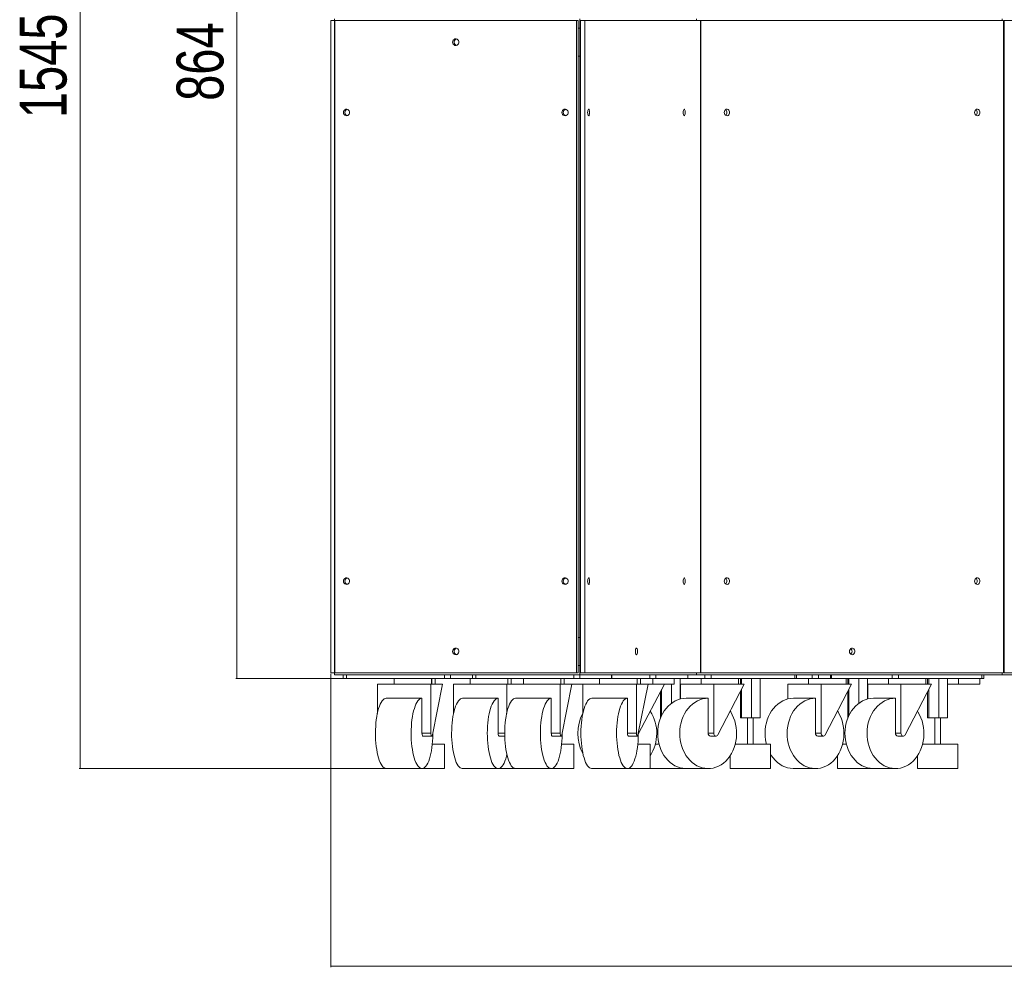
# Model space of a CAD drawing. Header units: millimetres. Extents: x 1529 to 6255, y 1713 to 5797.
# Tile 1 of 82: x 1529 to 2579, y 1713 to 2724. Entities that reach past the tile are written whole.
import ezdxf

# ---------------------------------------------------------------- set-up
doc = ezdxf.new("R2010")
doc.units = ezdxf.units.MM
doc.styles.add('SLDTEXTSTYLE0', font='TXT', dxfattribs={"width": 0.75})
doc.dimstyles.new('SLDDIMSTYLE0', dxfattribs={"dimtxt": 50, "dimasz": 3.302, "dimexe": 0, "dimexo": 0.0625, "dimgap": 12.5, "dimtad": 1, "dimrnd": 1e-09, "dimzin": 12, "dimdsep": 46, "dimtxsty": 'SLDTEXTSTYLE0', "dimsah": 1, "dimcen": 0.09, "dimadec": 0, "dimazin": 3, "dimtfac": 1, "dimtofl": 0, "dimtmove": 0, "dimatfit": 3, "dimfxl": 0, "dimfrac": 2, "dimtolj": 1, "dimtzin": 12, "dimarcsym": 0})

# ---------------------------------------------------------------- blocks, each defined once
blk = doc.blocks.new('_D')
at = {"color": 7, "linetype": 'Continuous', "lineweight": 0}
for p, q in [((1863.7, 2884.7), (1759.5, 2884.7)), ((1760.5, 2020.7), (1760.5, 2884.7)), ((1876.3, 2020.7), (1759.5, 2020.7))]:
    blk.add_line(p, q, dxfattribs=at)
for points in [[(1760.5, 2884.7), (1760, 2881.4), (1761, 2881.4)], [(1760.5, 2020.7), (1761, 2024), (1760, 2024)]]:
    blk.add_solid(points, dxfattribs=at)
at = {"color": 7, "linetype": 'Continuous', "lineweight": 0, "insert": (1696.1, 2637.1), "char_height": 50, "attachment_point": 1, "rotation": 90, "style": 'SLDTEXTSTYLE0'}
blk.add_mtext('864', dxfattribs=at)
blk = doc.blocks.new('_D_1')
at = {"color": 7, "linetype": 'Continuous', "lineweight": 0}
for p, q in [((2313.7, 3469.7), (1592.3, 3469.7)), ((1593.3, 1924.7), (1593.3, 3469.7)), ((1956.9, 1924.7), (1592.3, 1924.7))]:
    blk.add_line(p, q, dxfattribs=at)
for points in [[(1593.3, 3469.7), (1592.8, 3466.4), (1593.8, 3466.4)], [(1593.3, 1924.7), (1593.8, 1928), (1592.8, 1928)]]:
    blk.add_solid(points, dxfattribs=at)
at = {"color": 7, "linetype": 'Continuous', "lineweight": 0, "insert": (1528.8, 2618.7), "char_height": 50, "attachment_point": 1, "rotation": 90, "style": 'SLDTEXTSTYLE0'}
blk.add_mtext('1545', dxfattribs=at)
blk = doc.blocks.new('_D_3')
at = {"color": 7, "linetype": 'Continuous', "lineweight": 0}
for p, q in [((1860.5, 2025.7), (1860.5, 1712.8)), ((3690.9, 2025.7), (3690.9, 1712.8)), ((1860.5, 1713.8), (3690.9, 1713.8))]:
    blk.add_line(p, q, dxfattribs=at)
for points in [[(1860.5, 1713.8), (1863.8, 1713.3), (1863.8, 1714.3)], [(3690.9, 1713.8), (3687.6, 1714.3), (3687.6, 1713.3)]]:
    blk.add_solid(points, dxfattribs=at)
at = {"color": 7, "linetype": 'Continuous', "lineweight": 0, "insert": (2656.9, 1778.2), "char_height": 50, "attachment_point": 1, "style": 'SLDTEXTSTYLE0'}
blk.add_mtext('1830.41', dxfattribs=at)

msp = doc.modelspace()

# ---------------------------------------------------------------- linework, layer by layer
at = {"color": 7, "linetype": 'Continuous', "lineweight": 15}
for p, q in [((1864.66, 2722.678), (1860.523, 2722.678)), ((1860.523, 2722.678), (1860.523, 2026.678)), ((1864.66, 2724.678), (1864.66, 2714.678)), ((1865.017, 2722.678), (1865.017, 2026.678)), ((1865.017, 2722.678), (2122.753, 2722.678)), ((2122.753, 2722.678), (2122.753, 2026.678)), ((2124.298, 2722.678), (2122.753, 2722.678)), ((2124.298, 2722.678), (2124.298, 2026.678)), ((2126.2, 2724.678), (2126.2, 2714.678)), ((2126.818, 2722.678), (2126.818, 2026.678)), ((2131.574, 2722.678), (2126.818, 2722.678)), ((2131.574, 2026.678), (2131.574, 2722.678)), ((2131.574, 2722.678), (2254.841, 2722.678)), ((2250.703, 2724.678), (2250.703, 2722.678)), ((2254.841, 2722.678), (2254.841, 2026.678)), ((2254.841, 2722.678), (2255.26, 2722.678)), ((2255.26, 2026.678), (2255.26, 2722.678)), ((2255.26, 2722.678), (2577.978, 2722.678)), ((2576.657, 2724.678), (2576.657, 2722.678)), ((2577.978, 2722.678), (2577.978, 2026.678)), ((2578.657, 2722.678), (2977.557, 2722.678)), ((2578.657, 2026.678), (2578.657, 2722.678)), ((1865.017, 2714.678), (1864.66, 2714.678)), ((1864.66, 2714.678), (1864.66, 2684.678)), ((2126.2, 2714.678), (2124.298, 2714.678)), ((2126.818, 2714.678), (2126.2, 2714.678)), ((2126.2, 2714.678), (2126.2, 2714.678)), ((2126.2, 2714.678), (2126.2, 2684.678)), ((2126.818, 2714.678), (2126.2, 2714.678)), ((2577.978, 2714.678), (2578.657, 2714.678)), ((1865.017, 2684.678), (1864.66, 2684.678)), ((1864.66, 2684.678), (1864.66, 2064.678)), ((2126.2, 2684.678), (2124.298, 2684.678)), ((2126.2, 2684.678), (2126.2, 2064.678)), ((2126.818, 2684.678), (2126.2, 2684.678)), ((1864.66, 2064.678), (1864.66, 2034.678)), ((1865.017, 2064.678), (1864.66, 2064.678)), ((2126.2, 2064.678), (2124.298, 2064.678)), ((2126.818, 2064.678), (2126.2, 2064.678)), ((2126.2, 2064.678), (2126.2, 2034.678)), ((1860.523, 2026.678), (1864.66, 2026.678)), ((1864.66, 2034.678), (1865.017, 2034.678)), ((1864.66, 2034.678), (1864.66, 2024.678)), ((1865.017, 2026.678), (2122.753, 2026.678)), ((2122.753, 2026.678), (2124.298, 2026.678)), ((2124.298, 2034.678), (2126.2, 2034.678)), ((2126.2, 2034.678), (2126.818, 2034.678)), ((2126.2, 2034.678), (2126.2, 2034.678)), ((2126.2, 2034.678), (2126.2, 2024.678)), ((2126.2, 2034.678), (2126.818, 2034.678)), ((2126.818, 2026.678), (2131.574, 2026.678)), ((2254.841, 2026.678), (2131.574, 2026.678)), ((2250.703, 2026.678), (2250.703, 2024.678)), ((2254.841, 2026.678), (2255.26, 2026.678)), ((2255.26, 2026.678), (2577.978, 2026.678)), ((2576.657, 2026.678), (2576.657, 2024.678)), ((2577.978, 2034.678), (2578.657, 2034.678)), ((2977.557, 2026.678), (2578.657, 2026.678)), ((2126.2, 2024.678), (1864.66, 2024.678)), ((1873.806, 2024.678), (1873.806, 2020.678)), ((1873.806, 2020.678), (1877.261, 2020.678)), ((1877.261, 2020.678), (1877.261, 2024.678)), ((1981.877, 2020.678), (1877.261, 2020.678)), ((1928.11, 2020.678), (1928.11, 2014.678)), ((1968.11, 2014.678), (1968.11, 2020.678)), ((1968.197, 2014.678), (1968.197, 2020.678)), ((1971.765, 2014.678), (1971.765, 2020.678)), ((1981.877, 2024.678), (1981.877, 2020.678)), ((1981.877, 2020.678), (1988.177, 2020.678)), ((1988.177, 2024.678), (1988.177, 2020.678)), ((1988.177, 2020.678), (2011.709, 2020.678)), ((2009.35, 2020.678), (2009.35, 2014.678)), ((2011.709, 2024.678), (2011.709, 2020.678)), ((2011.709, 2020.678), (2015.164, 2020.678)), ((2015.164, 2020.678), (2015.164, 2024.678)), ((2119.78, 2020.678), (2015.164, 2020.678)), ((2049.35, 2014.678), (2049.35, 2020.678)), ((2049.437, 2014.678), (2049.437, 2020.678)), ((2053.006, 2014.678), (2053.006, 2020.678)), ((2066.013, 2020.678), (2066.013, 2014.678)), ((2106.013, 2014.678), (2106.013, 2020.678)), ((2106.1, 2014.678), (2106.1, 2020.678)), ((2109.668, 2014.678), (2109.668, 2020.678)), ((2119.78, 2024.678), (2119.78, 2020.678)), ((2119.78, 2020.678), (2126.08, 2020.678)), ((2126.08, 2024.678), (2126.08, 2020.678)), ((2126.08, 2020.678), (2160.072, 2020.678)), ((2250.703, 2024.678), (2126.2, 2024.678)), ((2147.253, 2020.678), (2147.253, 2014.678)), ((2160.072, 2020.678), (2160.072, 2024.678)), ((2160.072, 2020.678), (2160.317, 2020.678)), ((2160.317, 2020.678), (2160.317, 2024.678)), ((2201.021, 2020.678), (2160.317, 2020.678)), ((2187.253, 2014.678), (2187.253, 2020.678)), ((2187.341, 2014.678), (2187.341, 2020.678)), ((2190.909, 2014.678), (2190.909, 2020.678)), ((2201.021, 2024.678), (2201.021, 2020.678)), ((2201.021, 2020.678), (2207.321, 2020.678)), ((2204.11, 2020.678), (2204.11, 2014.678)), ((2207.321, 2024.678), (2207.321, 2020.678)), ((2207.321, 2020.678), (2241.313, 2020.678)), ((2226.763, 2020.678), (2226.763, 2014.678)), ((2233.281, 1998.863), (2233.281, 2020.678)), ((2241.313, 2020.678), (2241.313, 2024.678)), ((2241.313, 2020.678), (2241.558, 2020.678)), ((2241.558, 2020.678), (2241.558, 2024.678)), ((2259.388, 2020.678), (2241.558, 2020.678)), ((2250.703, 2024.678), (2576.657, 2024.678)), ((2255.601, 2020.678), (2255.601, 2014.678)), ((2259.388, 2024.678), (2259.388, 2020.678)), ((2259.388, 2020.678), (2266.372, 2020.678)), ((2266.372, 2024.678), (2266.372, 2020.678)), ((2266.372, 2020.678), (2355.364, 2020.678)), ((2295.601, 2014.678), (2295.601, 2020.678)), ((2297.413, 2014.678), (2297.413, 2020.678)), ((2298.62, 2020.678), (2298.62, 2014.678)), ((2309.168, 1978.678), (2309.168, 2020.678)), ((2318.51, 1978.678), (2318.51, 2020.678)), ((2355.364, 2020.678), (2355.364, 2024.678)), ((2355.364, 2020.678), (2357.425, 2020.678)), ((2357.425, 2020.678), (2357.425, 2024.678)), ((2373.905, 2020.678), (2357.425, 2020.678)), ((2370.118, 2020.678), (2370.118, 2014.678)), ((2373.905, 2024.678), (2373.905, 2020.678)), ((2373.905, 2020.678), (2380.889, 2020.678)), ((2380.889, 2024.678), (2380.889, 2020.678)), ((2380.889, 2020.678), (2393.523, 2020.678)), ((2393.523, 2024.678), (2393.523, 2020.678)), ((2393.523, 2020.678), (2394.478, 2020.678)), ((2394.478, 2020.678), (2394.478, 2024.678)), ((2459.134, 2020.678), (2394.478, 2020.678)), ((2410.118, 2014.678), (2410.118, 2020.678)), ((2411.93, 2014.678), (2411.93, 2020.678)), ((2413.137, 2020.678), (2413.137, 2014.678)), ((2423.686, 1994.315), (2423.686, 2020.678)), ((2433.028, 1998.863), (2433.028, 2020.678)), ((2455.347, 2020.678), (2455.347, 2014.678)), ((2459.134, 2024.678), (2459.134, 2020.678)), ((2459.134, 2020.678), (2466.118, 2020.678)), ((2466.118, 2024.678), (2466.118, 2020.678)), ((2466.118, 2020.678), (2555.11, 2020.678)), ((2495.347, 2014.678), (2495.347, 2020.678)), ((2497.159, 2014.678), (2497.159, 2020.678)), ((2498.366, 2020.678), (2498.366, 2014.678)), ((2508.915, 1978.678), (2508.915, 2020.678)), ((2518.256, 1978.678), (2518.256, 2020.678)), ((2530.063, 2020.678), (2530.063, 2014.678)), ((2552.716, 2020.678), (2552.716, 2014.678)), ((2555.11, 2020.678), (2555.11, 2024.678)), ((2555.11, 2020.678), (2557.171, 2020.678)), ((2557.171, 2020.678), (2557.171, 2024.678)), ((2576.657, 2024.678), (2979.557, 2024.678)), ((1910.307, 2014.678), (1910.307, 1983.603)), ((1967.371, 2014.678), (1910.307, 2014.678)), ((1967.371, 2014.678), (1967.371, 1962.365)), ((1979.828, 2014.678), (1967.371, 2014.678)), ((1969.077, 1960.738), (1979.828, 2014.678)), ((1991.548, 2014.678), (1991.548, 1983.603)), ((2048.211, 2014.678), (1991.548, 2014.678)), ((2048.211, 2014.678), (2048.211, 1983.603)), ((2105.274, 2014.678), (2048.211, 2014.678)), ((2105.274, 2014.678), (2105.274, 1962.365)), ((2117.731, 2014.678), (2105.274, 2014.678)), ((2106.98, 1960.738), (2117.731, 2014.678)), ((2129.451, 2014.678), (2117.731, 2014.678)), ((2129.451, 2014.678), (2129.451, 1983.603)), ((2186.515, 2014.678), (2129.451, 2014.678)), ((2186.515, 2014.678), (2186.515, 1962.365)), ((2198.971, 2014.678), (2186.515, 2014.678)), ((2188.221, 1960.738), (2198.971, 2014.678)), ((2188.59, 1961.483), (2216.347, 2014.678)), ((2204.11, 2014.678), (2198.971, 2014.678)), ((2226.763, 2014.678), (2204.11, 2014.678)), ((2212.184, 1978.678), (2212.184, 2006.7)), ((2213.391, 2009.013), (2213.391, 1981.119)), ((2223.94, 1994.315), (2223.94, 2014.678)), ((2233.697, 2014.678), (2233.697, 1998.968)), ((2268.964, 2014.678), (2233.697, 2014.678)), ((2268.964, 2014.678), (2268.964, 1962.365)), ((2301.576, 2014.678), (2268.964, 2014.678)), ((2273.43, 1960.738), (2301.576, 2014.678)), ((2297.413, 1978.678), (2297.413, 2006.7)), ((2298.62, 2009.013), (2298.62, 1978.678)), ((2348.214, 2014.678), (2348.214, 1998.968)), ((2383.481, 2014.678), (2348.214, 2014.678)), ((2383.481, 2014.678), (2383.481, 1962.365)), ((2416.093, 2014.678), (2383.481, 2014.678)), ((2387.948, 1960.738), (2416.093, 2014.678)), ((2411.93, 1978.678), (2411.93, 2006.7)), ((2413.137, 2009.013), (2413.137, 1981.119)), ((2433.443, 2014.678), (2433.028, 2014.678)), ((2433.443, 2014.678), (2433.443, 1998.968)), ((2468.71, 2014.678), (2433.443, 2014.678)), ((2468.71, 2014.678), (2468.71, 1962.365)), ((2501.322, 2014.678), (2468.71, 2014.678)), ((2473.177, 1960.738), (2501.322, 2014.678)), ((2497.159, 1978.678), (2497.159, 2006.7)), ((2498.366, 2009.013), (2498.366, 1978.678)), ((2530.063, 2014.678), (2518.256, 2014.678)), ((2552.716, 2014.678), (2530.063, 2014.678)), ((1957.86, 1999.678), (1919.818, 1999.678)), ((1957.86, 1962.365), (1957.86, 1999.678)), ((2039.101, 1999.678), (2001.059, 1999.678)), ((2039.101, 1962.365), (2039.101, 1999.678)), ((2095.764, 1999.678), (2057.721, 1999.678)), ((2095.764, 1962.365), (2095.764, 1999.678)), ((2177.004, 1999.678), (2138.962, 1999.678)), ((2177.004, 1962.365), (2177.004, 1999.678)), ((2263.086, 1999.678), (2239.575, 1999.678)), ((2263.086, 1962.365), (2263.086, 1999.678)), ((2377.603, 1999.678), (2354.092, 1999.678)), ((2377.603, 1962.365), (2377.603, 1999.678)), ((2462.832, 1999.678), (2439.321, 1999.678)), ((2462.832, 1962.365), (2462.832, 1999.678)), ((2212.184, 1978.678), (2212.331, 1978.678)), ((2297.413, 1978.678), (2298.62, 1978.678)), ((2298.62, 1978.678), (2309.168, 1978.678)), ((2304.961, 1978.678), (2304.961, 1950.678)), ((2309.168, 1978.678), (2318.51, 1978.678)), ((2310.961, 1950.678), (2310.961, 1978.678)), ((2411.93, 1978.678), (2412.077, 1978.678)), ((2497.159, 1978.678), (2498.366, 1978.678)), ((2498.366, 1978.678), (2508.915, 1978.678)), ((2504.708, 1978.678), (2504.708, 1950.678)), ((2508.915, 1978.678), (2518.256, 1978.678)), ((2510.708, 1950.678), (2510.708, 1978.678)), ((1967.371, 1962.365), (1957.86, 1962.365)), ((1958.787, 1959.365), (1968.298, 1959.365)), ((2040.028, 1959.365), (2046.166, 1959.365)), ((2105.274, 1962.365), (2095.764, 1962.365)), ((2096.691, 1959.365), (2106.201, 1959.365)), ((2186.515, 1962.365), (2177.004, 1962.365)), ((2177.931, 1959.365), (2187.442, 1959.365)), ((2268.964, 1962.365), (2263.086, 1962.365)), ((2265.513, 1959.365), (2271.391, 1959.365)), ((2383.481, 1962.365), (2377.603, 1962.365)), ((2380.03, 1959.365), (2385.908, 1959.365)), ((2468.71, 1962.365), (2462.832, 1962.365)), ((2465.259, 1959.365), (2471.137, 1959.365)), ((1968.89, 1950.678), (1981.97, 1950.678)), ((1981.97, 1924.678), (1981.97, 1950.678)), ((2106.793, 1950.678), (2119.874, 1950.678)), ((2119.874, 1924.678), (2119.874, 1950.678)), ((2188.034, 1950.678), (2201.114, 1950.678)), ((2201.114, 1924.678), (2201.114, 1950.678)), ((2206.733, 1950.678), (2210.698, 1950.678)), ((2291.962, 1950.678), (2329.461, 1950.678)), ((2329.461, 1924.678), (2329.461, 1950.678)), ((2406.48, 1950.678), (2410.444, 1950.678)), ((2491.709, 1950.678), (2529.208, 1950.678)), ((2529.208, 1924.678), (2529.208, 1950.678)), ((2201.233, 1938.274), (2201.233, 1924.678)), ((2286.461, 1938.274), (2286.461, 1924.678)), ((2400.979, 1938.274), (2400.979, 1924.678)), ((2486.208, 1938.274), (2486.208, 1924.678)), ((1919.818, 1924.678), (1957.86, 1924.678)), ((1957.86, 1924.678), (1981.97, 1924.678)), ((2001.059, 1924.678), (2039.101, 1924.678)), ((2039.101, 1924.678), (2057.721, 1924.678)), ((2057.721, 1924.678), (2095.764, 1924.678)), ((2095.764, 1924.678), (2119.874, 1924.678)), ((2138.962, 1924.678), (2177.004, 1924.678)), ((2177.004, 1924.678), (2201.114, 1924.678)), ((2201.233, 1924.678), (2239.575, 1924.678)), ((2239.575, 1924.678), (2263.086, 1924.678)), ((2286.461, 1924.678), (2329.461, 1924.678)), ((2354.092, 1924.678), (2377.603, 1924.678)), ((2400.979, 1924.678), (2439.321, 1924.678)), ((2439.321, 1924.678), (2462.832, 1924.678)), ((2486.208, 1924.678), (2529.208, 1924.678))]:
    msp.add_line(p, q, dxfattribs=at)
at = {"color": 8, "linetype": 'Continuous', "lineweight": 15}
msp.add_line((2046.133, 1962.365), (2039.101, 1962.365), dxfattribs=at)
at = {"color": 7, "linetype": 'Continuous', "lineweight": 15, "flags": 128}
for points in [[(1990.556, 2699.678), (1990.737, 2700.815), (1991.258, 2701.828), (1992.064, 2702.608), (1993.068, 2703.071), (1994.16, 2703.166), (1995.222, 2702.883), (1996.139, 2702.253), (1996.813, 2701.344), (1997.168, 2700.254), (1997.168, 2699.102), (1996.813, 2698.012), (1996.139, 2697.103), (1995.222, 2696.473), (1994.16, 2696.19), (1993.068, 2696.285), (1992.064, 2696.748), (1991.258, 2697.529), (1990.737, 2698.542), (1990.556, 2699.678)], [(1874.052, 2624.678), (1874.232, 2625.815), (1874.754, 2626.828), (1875.56, 2627.608), (1876.563, 2628.071), (1877.655, 2628.166), (1878.718, 2627.884), (1879.635, 2627.253), (1880.308, 2626.344), (1880.664, 2625.254), (1880.664, 2624.102), (1880.308, 2623.012), (1879.635, 2622.103), (1878.718, 2621.473), (1877.655, 2621.19), (1876.563, 2621.285), (1875.56, 2621.748), (1874.754, 2622.529), (1874.232, 2623.542), (1874.052, 2624.678)], [(2107.061, 2624.678), (2107.241, 2625.815), (2107.763, 2626.828), (2108.569, 2627.608), (2109.572, 2628.071), (2110.664, 2628.166), (2111.727, 2627.884), (2112.644, 2627.253), (2113.317, 2626.344), (2113.673, 2625.254), (2113.673, 2624.102), (2113.317, 2623.012), (2112.644, 2622.103), (2111.727, 2621.473), (2110.664, 2621.19), (2109.572, 2621.285), (2108.569, 2621.748), (2107.763, 2622.529), (2107.241, 2623.542), (2107.061, 2624.678)], [(2134.509, 2624.678), (2134.568, 2623.542), (2134.737, 2622.529), (2134.999, 2621.748), (2135.325, 2621.285), (2135.68, 2621.19), (2136.025, 2621.473), (2136.323, 2622.103), (2136.542, 2623.012), (2136.658, 2624.102), (2136.658, 2625.254), (2136.542, 2626.344), (2136.323, 2627.253), (2136.025, 2627.884), (2135.68, 2628.166), (2135.325, 2628.071), (2134.999, 2627.608), (2134.737, 2626.828), (2134.568, 2625.815), (2134.509, 2624.678)], [(2236.485, 2624.678), (2236.544, 2623.542), (2236.713, 2622.529), (2236.975, 2621.748), (2237.301, 2621.285), (2237.656, 2621.19), (2238.001, 2621.473), (2238.299, 2622.103), (2238.518, 2623.012), (2238.633, 2624.102), (2238.633, 2625.254), (2238.518, 2626.344), (2238.299, 2627.253), (2238.001, 2627.884), (2237.656, 2628.166), (2237.301, 2628.071), (2236.975, 2627.608), (2236.713, 2626.828), (2236.544, 2625.815), (2236.485, 2624.678)], [(2280.3, 2624.678), (2280.453, 2625.815), (2280.897, 2626.828), (2281.583, 2627.608), (2282.436, 2628.071), (2283.365, 2628.166), (2284.269, 2627.884), (2285.049, 2627.253), (2285.621, 2626.344), (2285.924, 2625.254), (2285.924, 2624.102), (2285.621, 2623.012), (2285.049, 2622.103), (2284.269, 2621.473), (2283.365, 2621.19), (2282.436, 2621.285), (2281.583, 2621.748), (2280.897, 2622.529), (2280.453, 2623.542), (2280.3, 2624.678)], [(2547.275, 2624.678), (2547.429, 2625.815), (2547.872, 2626.828), (2548.558, 2627.608), (2549.412, 2628.071), (2550.341, 2628.166), (2551.244, 2627.884), (2552.025, 2627.253), (2552.597, 2626.344), (2552.9, 2625.254), (2552.9, 2624.102), (2552.597, 2623.012), (2552.025, 2622.103), (2551.244, 2621.473), (2550.341, 2621.19), (2549.412, 2621.285), (2548.558, 2621.748), (2547.872, 2622.529), (2547.429, 2623.542), (2547.275, 2624.678)], [(1874.052, 2124.678), (1874.232, 2125.815), (1874.754, 2126.828), (1875.56, 2127.608), (1876.563, 2128.071), (1877.655, 2128.166), (1878.718, 2127.883), (1879.635, 2127.253), (1880.308, 2126.344), (1880.664, 2125.254), (1880.664, 2124.102), (1880.308, 2123.012), (1879.635, 2122.103), (1878.718, 2121.473), (1877.655, 2121.19), (1876.563, 2121.285), (1875.56, 2121.748), (1874.754, 2122.529), (1874.232, 2123.542), (1874.052, 2124.678)], [(2107.061, 2124.678), (2107.241, 2125.815), (2107.763, 2126.828), (2108.569, 2127.608), (2109.572, 2128.071), (2110.664, 2128.166), (2111.727, 2127.883), (2112.644, 2127.253), (2113.317, 2126.344), (2113.673, 2125.254), (2113.673, 2124.102), (2113.317, 2123.012), (2112.644, 2122.103), (2111.727, 2121.473), (2110.664, 2121.19), (2109.572, 2121.285), (2108.569, 2121.748), (2107.763, 2122.529), (2107.241, 2123.542), (2107.061, 2124.678)], [(2134.509, 2124.678), (2134.568, 2123.542), (2134.737, 2122.529), (2134.999, 2121.748), (2135.325, 2121.285), (2135.68, 2121.19), (2136.025, 2121.473), (2136.323, 2122.103), (2136.542, 2123.012), (2136.658, 2124.102), (2136.658, 2125.254), (2136.542, 2126.344), (2136.323, 2127.253), (2136.025, 2127.883), (2135.68, 2128.166), (2135.325, 2128.071), (2134.999, 2127.608), (2134.737, 2126.828), (2134.568, 2125.815), (2134.509, 2124.678)], [(2236.485, 2124.678), (2236.544, 2123.542), (2236.713, 2122.529), (2236.975, 2121.748), (2237.301, 2121.285), (2237.656, 2121.19), (2238.001, 2121.473), (2238.299, 2122.103), (2238.518, 2123.012), (2238.633, 2124.102), (2238.633, 2125.254), (2238.518, 2126.344), (2238.299, 2127.253), (2238.001, 2127.883), (2237.656, 2128.166), (2237.301, 2128.071), (2236.975, 2127.608), (2236.713, 2126.828), (2236.544, 2125.815), (2236.485, 2124.678)], [(2280.3, 2124.678), (2280.453, 2125.815), (2280.897, 2126.828), (2281.583, 2127.608), (2282.436, 2128.071), (2283.365, 2128.166), (2284.269, 2127.883), (2285.049, 2127.253), (2285.621, 2126.344), (2285.924, 2125.254), (2285.924, 2124.102), (2285.621, 2123.012), (2285.049, 2122.103), (2284.269, 2121.473), (2283.365, 2121.19), (2282.436, 2121.285), (2281.583, 2121.748), (2280.897, 2122.529), (2280.453, 2123.542), (2280.3, 2124.678)], [(2547.275, 2124.678), (2547.429, 2125.815), (2547.872, 2126.828), (2548.558, 2127.608), (2549.412, 2128.071), (2550.341, 2128.166), (2551.244, 2127.883), (2552.025, 2127.253), (2552.597, 2126.344), (2552.9, 2125.254), (2552.9, 2124.102), (2552.597, 2123.012), (2552.025, 2122.103), (2551.244, 2121.473), (2550.341, 2121.19), (2549.412, 2121.285), (2548.558, 2121.748), (2547.872, 2122.529), (2547.429, 2123.542), (2547.275, 2124.678)], [(1990.556, 2049.678), (1990.737, 2050.815), (1991.258, 2051.828), (1992.064, 2052.608), (1993.068, 2053.071), (1994.16, 2053.166), (1995.222, 2052.883), (1996.139, 2052.253), (1996.813, 2051.344), (1997.168, 2050.254), (1997.168, 2049.102), (1996.813, 2048.012), (1996.139, 2047.103), (1995.222, 2046.473), (1994.16, 2046.19), (1993.068, 2046.285), (1992.064, 2046.748), (1991.258, 2047.529), (1990.737, 2048.542), (1990.556, 2049.678)], [(2185.497, 2049.678), (2185.556, 2048.542), (2185.725, 2047.529), (2185.987, 2046.748), (2186.313, 2046.285), (2186.668, 2046.19), (2187.013, 2046.473), (2187.311, 2047.103), (2187.53, 2048.012), (2187.646, 2049.102), (2187.646, 2050.254), (2187.53, 2051.344), (2187.311, 2052.253), (2187.013, 2052.883), (2186.668, 2053.166), (2186.313, 2053.071), (2185.987, 2052.608), (2185.725, 2051.828), (2185.556, 2050.815), (2185.497, 2049.678)], [(2413.787, 2049.678), (2413.941, 2050.815), (2414.385, 2051.828), (2415.07, 2052.608), (2415.924, 2053.071), (2416.853, 2053.166), (2417.756, 2052.883), (2418.537, 2052.253), (2419.109, 2051.344), (2419.412, 2050.254), (2419.412, 2049.102), (2419.109, 2048.012), (2418.537, 2047.103), (2417.756, 2046.473), (2416.853, 2046.19), (2415.924, 2046.285), (2415.07, 2046.748), (2414.385, 2047.529), (2413.941, 2048.542), (2413.787, 2049.678)], [(1919.818, 1999.678), (1918.688, 1999.5), (1917.57, 1998.966), (1916.472, 1998.081), (1915.406, 1996.855), (1914.383, 1995.298), (1913.411, 1993.425), (1912.5, 1991.256), (1911.659, 1988.809), (1910.896, 1986.108), (1910.218, 1983.18), (1909.631, 1980.051), (1909.141, 1976.752), (1908.753, 1973.315), (1908.47, 1969.771), (1908.295, 1966.155), (1908.23, 1962.501), (1908.276, 1958.844), (1908.431, 1955.219), (1908.695, 1951.66), (1909.065, 1948.201), (1909.537, 1944.876), (1910.107, 1941.715), (1910.77, 1938.749), (1911.519, 1936.006), (1912.347, 1933.513), (1913.246, 1931.293), (1914.208, 1929.366), (1915.223, 1927.753), (1916.282, 1926.467), (1917.374, 1925.522), (1918.49, 1924.925), (1919.619, 1924.684), (1919.818, 1924.678)], [(1957.86, 1999.678), (1956.731, 1999.5), (1955.612, 1998.966), (1954.514, 1998.081), (1953.449, 1996.855), (1952.425, 1995.298), (1951.453, 1993.425), (1950.543, 1991.256), (1949.702, 1988.809), (1948.938, 1986.108), (1948.26, 1983.18), (1947.673, 1980.051), (1947.183, 1976.752), (1946.795, 1973.315), (1946.512, 1969.771), (1946.338, 1966.155), (1946.273, 1962.501), (1946.318, 1958.844), (1946.474, 1955.219), (1946.737, 1951.66), (1947.107, 1948.201), (1947.579, 1944.876), (1948.15, 1941.715), (1948.812, 1938.749), (1949.561, 1936.006), (1950.389, 1933.513), (1951.288, 1931.293), (1952.25, 1929.366), (1953.265, 1927.753), (1954.324, 1926.467), (1955.417, 1925.522), (1956.532, 1924.925), (1957.661, 1924.684), (1958.791, 1924.799), (1959.913, 1925.271), (1961.015, 1926.094), (1962.087, 1927.261), (1963.118, 1928.761), (1964.1, 1930.579), (1965.022, 1932.698), (1965.876, 1935.097), (1966.654, 1937.755), (1967.348, 1940.645), (1967.951, 1943.741), (1968.458, 1947.012), (1968.865, 1950.427), (1969.166, 1953.955), (1969.36, 1957.561), (1969.445, 1961.21), (1969.448, 1962.599)], [(2001.059, 1999.678), (1999.929, 1999.5), (1998.81, 1998.966), (1997.713, 1998.081), (1996.647, 1996.855), (1995.624, 1995.298), (1994.652, 1993.425), (1993.741, 1991.256), (1992.9, 1988.809), (1992.137, 1986.108), (1991.458, 1983.18), (1990.871, 1980.051), (1990.381, 1976.752), (1989.993, 1973.315), (1989.71, 1969.771), (1989.536, 1966.155), (1989.471, 1962.501), (1989.516, 1958.844), (1989.672, 1955.219), (1989.936, 1951.66), (1990.306, 1948.201), (1990.778, 1944.876), (1991.348, 1941.715), (1992.011, 1938.749), (1992.759, 1936.006), (1993.587, 1933.513), (1994.486, 1931.293), (1995.448, 1929.366), (1996.463, 1927.753), (1997.522, 1926.467), (1998.615, 1925.522), (1999.731, 1924.925), (2000.859, 1924.684), (2001.059, 1924.678)], [(2039.101, 1999.678), (2037.971, 1999.5), (2036.852, 1998.966), (2035.755, 1998.081), (2034.689, 1996.855), (2033.666, 1995.298), (2032.694, 1993.425), (2031.783, 1991.256), (2030.942, 1988.809), (2030.179, 1986.108), (2029.5, 1983.18), (2028.914, 1980.051), (2028.424, 1976.752), (2028.036, 1973.315), (2027.753, 1969.771), (2027.578, 1966.155), (2027.513, 1962.501), (2027.559, 1958.844), (2027.714, 1955.219), (2027.978, 1951.66), (2028.348, 1948.201), (2028.82, 1944.876), (2029.39, 1941.715), (2030.053, 1938.749), (2030.802, 1936.006), (2031.63, 1933.513), (2032.529, 1931.293), (2033.49, 1929.366), (2034.506, 1927.753), (2035.565, 1926.467), (2036.657, 1925.522), (2037.773, 1924.925), (2038.901, 1924.684), (2040.032, 1924.799), (2041.153, 1925.271), (2042.255, 1926.094), (2043.327, 1927.261), (2044.359, 1928.761), (2045.341, 1930.579), (2046.263, 1932.698), (2047.117, 1935.097), (2047.894, 1937.755), (2048.411, 1939.85)], [(2057.721, 1999.678), (2056.592, 1999.5), (2055.473, 1998.966), (2054.375, 1998.081), (2053.31, 1996.855), (2052.286, 1995.298), (2051.314, 1993.425), (2050.404, 1991.256), (2049.563, 1988.809), (2048.799, 1986.108), (2048.121, 1983.18), (2047.534, 1980.051), (2047.044, 1976.752), (2046.656, 1973.315), (2046.373, 1969.771), (2046.198, 1966.155), (2046.134, 1962.501), (2046.179, 1958.844), (2046.334, 1955.219), (2046.598, 1951.66), (2046.968, 1948.201), (2047.44, 1944.876), (2048.011, 1941.715), (2048.673, 1938.749), (2049.422, 1936.006), (2050.25, 1933.513), (2051.149, 1931.293), (2052.111, 1929.366), (2053.126, 1927.753), (2054.185, 1926.467), (2055.277, 1925.522), (2056.393, 1924.925), (2057.522, 1924.684), (2057.721, 1924.678)], [(2095.764, 1999.678), (2094.634, 1999.5), (2093.515, 1998.966), (2092.418, 1998.081), (2091.352, 1996.855), (2090.328, 1995.298), (2089.357, 1993.425), (2088.446, 1991.256), (2087.605, 1988.809), (2086.841, 1986.108), (2086.163, 1983.18), (2085.576, 1980.051), (2085.086, 1976.752), (2084.698, 1973.315), (2084.415, 1969.771), (2084.241, 1966.155), (2084.176, 1962.501), (2084.221, 1958.844), (2084.377, 1955.219), (2084.641, 1951.66), (2085.01, 1948.201), (2085.483, 1944.876), (2086.053, 1941.715), (2086.715, 1938.749), (2087.464, 1936.006), (2088.292, 1933.513), (2089.191, 1931.293), (2090.153, 1929.366), (2091.168, 1927.753), (2092.227, 1926.467), (2093.32, 1925.522), (2094.436, 1924.925), (2095.564, 1924.684), (2096.695, 1924.799), (2097.816, 1925.271), (2098.918, 1926.094), (2099.99, 1927.261), (2101.022, 1928.761), (2102.003, 1930.579), (2102.925, 1932.698), (2103.779, 1935.097), (2104.557, 1937.755), (2105.251, 1940.645), (2105.854, 1943.741), (2106.362, 1947.012), (2106.768, 1950.427), (2107.07, 1953.955), (2107.263, 1957.561), (2107.348, 1961.21), (2107.351, 1962.599)], [(2138.962, 1999.678), (2137.832, 1999.5), (2136.713, 1998.966), (2135.616, 1998.081), (2134.55, 1996.855), (2133.527, 1995.298), (2132.555, 1993.425), (2131.644, 1991.256), (2130.803, 1988.809), (2130.04, 1986.108), (2129.361, 1983.18), (2128.774, 1980.051), (2128.285, 1976.752), (2127.896, 1973.315), (2127.614, 1969.771), (2127.439, 1966.155), (2127.374, 1962.501), (2127.42, 1958.844), (2127.575, 1955.219), (2127.839, 1951.66), (2128.209, 1948.201), (2128.681, 1944.876), (2129.251, 1941.715), (2129.914, 1938.749), (2130.663, 1936.006), (2131.491, 1933.513), (2132.39, 1931.293), (2133.351, 1929.366), (2134.367, 1927.753), (2135.425, 1926.467), (2136.518, 1925.522), (2137.634, 1924.925), (2138.762, 1924.684), (2138.962, 1924.678)], [(2177.004, 1999.678), (2175.874, 1999.5), (2174.756, 1998.966), (2173.658, 1998.081), (2172.593, 1996.855), (2171.569, 1995.298), (2170.597, 1993.425), (2169.686, 1991.256), (2168.845, 1988.809), (2168.082, 1986.108), (2167.404, 1983.18), (2166.817, 1980.051), (2166.327, 1976.752), (2165.939, 1973.315), (2165.656, 1969.771), (2165.481, 1966.155), (2165.416, 1962.501), (2165.462, 1958.844), (2165.617, 1955.219), (2165.881, 1951.66), (2166.251, 1948.201), (2166.723, 1944.876), (2167.293, 1941.715), (2167.956, 1938.749), (2168.705, 1936.006), (2169.533, 1933.513), (2170.432, 1931.293), (2171.394, 1929.366), (2172.409, 1927.753), (2173.468, 1926.467), (2174.56, 1925.522), (2175.676, 1924.925), (2176.805, 1924.684), (2177.935, 1924.799), (2179.057, 1925.271), (2180.159, 1926.094), (2181.231, 1927.261), (2182.262, 1928.761), (2183.244, 1930.579), (2184.166, 1932.698), (2185.02, 1935.097), (2185.798, 1937.755), (2186.491, 1940.645), (2187.095, 1943.741), (2187.602, 1947.012), (2188.009, 1950.427), (2188.31, 1953.955), (2188.504, 1957.561), (2188.588, 1961.21), (2188.592, 1962.599)], [(2239.575, 1999.678), (2236.617, 1999.5), (2233.688, 1998.966), (2230.815, 1998.081), (2228.025, 1996.855), (2225.345, 1995.298), (2222.801, 1993.425), (2220.417, 1991.256), (2218.215, 1988.809), (2216.216, 1986.108), (2214.44, 1983.18), (2212.904, 1980.051), (2211.621, 1976.752), (2210.605, 1973.315), (2209.865, 1969.771), (2209.407, 1966.155), (2209.237, 1962.501), (2209.357, 1958.844), (2209.763, 1955.219), (2210.454, 1951.66), (2211.422, 1948.201), (2212.659, 1944.876), (2214.152, 1941.715), (2215.887, 1938.749), (2217.847, 1936.006), (2220.015, 1933.513), (2222.369, 1931.293), (2224.886, 1929.366), (2227.544, 1927.753), (2230.316, 1926.467), (2233.177, 1925.522), (2236.098, 1924.925), (2239.052, 1924.684), (2239.575, 1924.678)], [(2263.086, 1999.678), (2260.129, 1999.5), (2257.199, 1998.966), (2254.326, 1998.081), (2251.536, 1996.855), (2248.857, 1995.298), (2246.312, 1993.425), (2243.928, 1991.256), (2241.726, 1988.809), (2239.728, 1986.108), (2237.952, 1983.18), (2236.415, 1980.051), (2235.133, 1976.752), (2234.116, 1973.315), (2233.376, 1969.771), (2232.919, 1966.155), (2232.749, 1962.501), (2232.868, 1958.844), (2233.275, 1955.219), (2233.966, 1951.66), (2234.934, 1948.201), (2236.17, 1944.876), (2237.663, 1941.715), (2239.398, 1938.749), (2241.359, 1936.006), (2243.526, 1933.513), (2245.88, 1931.293), (2248.398, 1929.366), (2251.055, 1927.753), (2253.828, 1926.467), (2256.688, 1925.522), (2259.609, 1924.925), (2262.564, 1924.684), (2265.523, 1924.799), (2268.46, 1925.271), (2271.345, 1926.094), (2274.151, 1927.261), (2276.852, 1928.761), (2279.422, 1930.579), (2281.836, 1932.698), (2284.072, 1935.097), (2286.108, 1937.755), (2287.924, 1940.645), (2289.504, 1943.741), (2290.832, 1947.012), (2291.896, 1950.427), (2292.686, 1953.955), (2293.193, 1957.561), (2293.414, 1961.21), (2293.346, 1964.869), (2292.99, 1968.503), (2292.348, 1972.076), (2291.428, 1975.554), (2290.239, 1978.906), (2288.79, 1982.098), (2287.097, 1985.1), (2286.57, 1985.92)], [(2354.092, 1999.678), (2351.135, 1999.5), (2348.205, 1998.966), (2345.332, 1998.081), (2342.542, 1996.855), (2339.863, 1995.298), (2337.318, 1993.425), (2334.934, 1991.256), (2332.732, 1988.809), (2330.734, 1986.108), (2328.958, 1983.18), (2327.421, 1980.051), (2326.139, 1976.752), (2325.122, 1973.315), (2324.382, 1969.771), (2323.925, 1966.155), (2323.755, 1962.501), (2323.874, 1958.844), (2324.281, 1955.219), (2324.972, 1951.66), (2325.216, 1950.678)], [(2377.603, 1999.678), (2374.646, 1999.5), (2371.717, 1998.966), (2368.844, 1998.081), (2366.054, 1996.855), (2363.374, 1995.298), (2360.83, 1993.425), (2358.445, 1991.256), (2356.244, 1988.809), (2354.245, 1986.108), (2352.469, 1983.18), (2350.933, 1980.051), (2349.65, 1976.752), (2348.634, 1973.315), (2347.894, 1969.771), (2347.436, 1966.155), (2347.266, 1962.501), (2347.385, 1958.844), (2347.792, 1955.219), (2348.483, 1951.66), (2349.451, 1948.201), (2350.688, 1944.876), (2352.18, 1941.715), (2353.915, 1938.749), (2355.876, 1936.006), (2358.043, 1933.513), (2360.397, 1931.293), (2362.915, 1929.366), (2365.573, 1927.753), (2368.345, 1926.467), (2371.205, 1925.522), (2374.127, 1924.925), (2377.081, 1924.684), (2380.041, 1924.799), (2382.977, 1925.271), (2385.862, 1926.094), (2388.668, 1927.261), (2391.369, 1928.761), (2393.939, 1930.579), (2396.354, 1932.698), (2398.589, 1935.097), (2400.625, 1937.755), (2402.441, 1940.645), (2404.021, 1943.741), (2405.35, 1947.012), (2406.414, 1950.427), (2407.203, 1953.955), (2407.711, 1957.561), (2407.931, 1961.21), (2407.863, 1964.869), (2407.507, 1968.503), (2406.866, 1972.076), (2405.946, 1975.554), (2404.756, 1978.906), (2403.307, 1982.098), (2401.614, 1985.1), (2401.087, 1985.92)], [(2439.321, 1999.678), (2436.363, 1999.5), (2433.434, 1998.966), (2430.561, 1998.081), (2427.771, 1996.855), (2425.092, 1995.298), (2422.547, 1993.425), (2420.163, 1991.256), (2417.961, 1988.809), (2415.963, 1986.108), (2414.187, 1983.18), (2412.65, 1980.051), (2411.368, 1976.752), (2410.351, 1973.315), (2409.611, 1969.771), (2409.154, 1966.155), (2408.984, 1962.501), (2409.103, 1958.844), (2409.51, 1955.219), (2410.201, 1951.66), (2411.169, 1948.201), (2412.405, 1944.876), (2413.898, 1941.715), (2415.633, 1938.749), (2417.593, 1936.006), (2419.761, 1933.513), (2422.115, 1931.293), (2424.633, 1929.366), (2427.29, 1927.753), (2430.062, 1926.467), (2432.923, 1925.522), (2435.844, 1924.925), (2438.799, 1924.684), (2439.321, 1924.678)], [(2462.832, 1999.678), (2459.875, 1999.5), (2456.946, 1998.966), (2454.072, 1998.081), (2451.283, 1996.855), (2448.603, 1995.298), (2446.059, 1993.425), (2443.674, 1991.256), (2441.472, 1988.809), (2439.474, 1986.108), (2437.698, 1983.18), (2436.161, 1980.051), (2434.879, 1976.752), (2433.863, 1973.315), (2433.122, 1969.771), (2432.665, 1966.155), (2432.495, 1962.501), (2432.614, 1958.844), (2433.021, 1955.219), (2433.712, 1951.66), (2434.68, 1948.201), (2435.917, 1944.876), (2437.409, 1941.715), (2439.144, 1938.749), (2441.105, 1936.006), (2443.272, 1933.513), (2445.626, 1931.293), (2448.144, 1929.366), (2450.802, 1927.753), (2453.574, 1926.467), (2456.434, 1925.522), (2459.356, 1924.925), (2462.31, 1924.684), (2465.27, 1924.799), (2468.206, 1925.271), (2471.091, 1926.094), (2473.897, 1927.261), (2476.598, 1928.761), (2479.168, 1930.579), (2481.582, 1932.698), (2483.818, 1935.097), (2485.854, 1937.755), (2487.67, 1940.645), (2489.25, 1943.741), (2490.578, 1947.012), (2491.642, 1950.427), (2492.432, 1953.955), (2492.939, 1957.561), (2493.16, 1961.21), (2493.092, 1964.869), (2492.736, 1968.503), (2492.095, 1972.076), (2491.175, 1975.554), (2489.985, 1978.906), (2488.536, 1982.098), (2486.843, 1985.1), (2486.316, 1985.92)], [(1957.86, 1962.365), (1957.908, 1961.418), (1958.045, 1960.568), (1958.258, 1959.901), (1958.525, 1959.487), (1958.787, 1959.365)], [(1967.371, 1962.365), (1967.418, 1961.418), (1967.556, 1960.568), (1967.769, 1959.901), (1968.036, 1959.487), (1968.33, 1959.366), (1968.621, 1959.552), (1968.879, 1960.026), (1969.077, 1960.738)], [(2039.101, 1962.365), (2039.148, 1961.418), (2039.286, 1960.568), (2039.499, 1959.901), (2039.766, 1959.487), (2040.028, 1959.365)], [(2095.764, 1962.365), (2095.811, 1961.418), (2095.948, 1960.568), (2096.161, 1959.901), (2096.429, 1959.487), (2096.691, 1959.365)], [(2105.274, 1962.365), (2105.321, 1961.418), (2105.459, 1960.568), (2105.672, 1959.901), (2105.939, 1959.487), (2106.233, 1959.366), (2106.524, 1959.552), (2106.782, 1960.026), (2106.98, 1960.738)], [(2177.004, 1962.365), (2177.051, 1961.418), (2177.189, 1960.568), (2177.402, 1959.901), (2177.669, 1959.487), (2177.931, 1959.365)], [(2186.515, 1962.365), (2186.562, 1961.418), (2186.699, 1960.568), (2186.913, 1959.901), (2187.18, 1959.487), (2187.474, 1959.366), (2187.765, 1959.552), (2188.022, 1960.026), (2188.221, 1960.738)], [(2268.964, 1962.365), (2269.088, 1961.418), (2269.447, 1960.568), (2270.005, 1959.901), (2270.705, 1959.487), (2271.475, 1959.366), (2272.236, 1959.552), (2272.911, 1960.026), (2273.43, 1960.738)], [(2383.481, 1962.365), (2383.605, 1961.418), (2383.965, 1960.568), (2384.523, 1959.901), (2385.223, 1959.487), (2385.992, 1959.366), (2386.754, 1959.552), (2387.428, 1960.026), (2387.948, 1960.738)], [(2468.71, 1962.365), (2468.834, 1961.418), (2469.194, 1960.568), (2469.752, 1959.901), (2470.451, 1959.487), (2471.221, 1959.366), (2471.983, 1959.552), (2472.657, 1960.026), (2473.177, 1960.738)], [(2329.461, 1940.284), (2330.404, 1938.749), (2332.365, 1936.006), (2334.532, 1933.513), (2336.886, 1931.293), (2339.404, 1929.366), (2342.061, 1927.753), (2344.834, 1926.467), (2347.694, 1925.522), (2350.615, 1924.925), (2353.57, 1924.684), (2354.092, 1924.678)]]:
    msp.add_lwpolyline(points, dxfattribs=at)
at = {"color": 7, "linetype": 'Continuous', "lineweight": 15}
for centre, radius, start, end in [((1995.542, 2699.599), 3.441, 178.686052, 255.114388), ((1995.555, 2699.747), 3.454, 105.055144, 181.144415), ((1879.05, 2624.747), 3.454, 105.055144, 181.144415), ((2112.059, 2624.747), 3.454, 105.055144, 181.144415), ((2279.171, 2624.678), 3.893, 309.778309, 50.221691), ((2546.147, 2624.678), 3.893, 309.77918, 50.22082), ((1879.037, 2624.599), 3.441, 178.686761, 255.113679), ((2112.046, 2624.599), 3.441, 178.686052, 255.114388), ((1879.051, 2124.747), 3.454, 105.06102, 181.138299), ((1879.036, 2124.599), 3.44, 178.674105, 255.126335), ((2112.06, 2124.747), 3.454, 105.06102, 181.138299), ((2112.045, 2124.599), 3.44, 178.673396, 255.127044), ((2279.171, 2124.678), 3.893, 309.778723, 50.221277), ((2546.147, 2124.678), 3.893, 309.779595, 50.220405), ((1995.541, 2049.599), 3.44, 178.673516, 255.127045), ((1995.556, 2049.747), 3.455, 105.067048, 181.132511), ((2412.659, 2049.678), 3.893, 309.779438, 50.220562), ((2164.1, 1962.185), 44.161, 326.94616, 32.510384), ((2168.521, 1962.178), 44.562, 151.251125, 208.756522), ((2265.802, 1962.08), 2.731, 174.020263, 263.92637), ((2380.319, 1962.08), 2.731, 174.019939, 263.926693), ((2465.548, 1962.08), 2.731, 174.019939, 263.926693)]:
    msp.add_arc(centre, radius, start, end, dxfattribs=at)

# ---------------------------------------------------------------- dimensions: what is measured, and where the dimension line sits
at = {"color": 7, "linetype": 'Continuous', "lineweight": 0}
for base, p1, p2, angle, picture, middle in [((1593.27, 3469.681), (1957.86, 1924.678), (2314.698, 3469.681), 90, '_D_1', (1593.27, 2692.554)), ((1760.523, 2884.678), (1877.261, 2020.678), (1864.66, 2884.678), 90, '_D', (1760.523, 2692.554)), ((3690.936, 1713.79), (1860.523, 2026.678), (3690.936, 2026.678), 0, '_D_3', (2777.015, 1713.79))]:
    dim = msp.add_linear_dim(base=base, p1=p1, p2=p2, angle=angle, dimstyle='SLDDIMSTYLE0', dxfattribs=at)
    dim.commit()
    dim.dimension.update_dxf_attribs({"geometry": picture, "text_midpoint": middle, "dimtype": 160})

doc.saveas('drawing.dxf')
